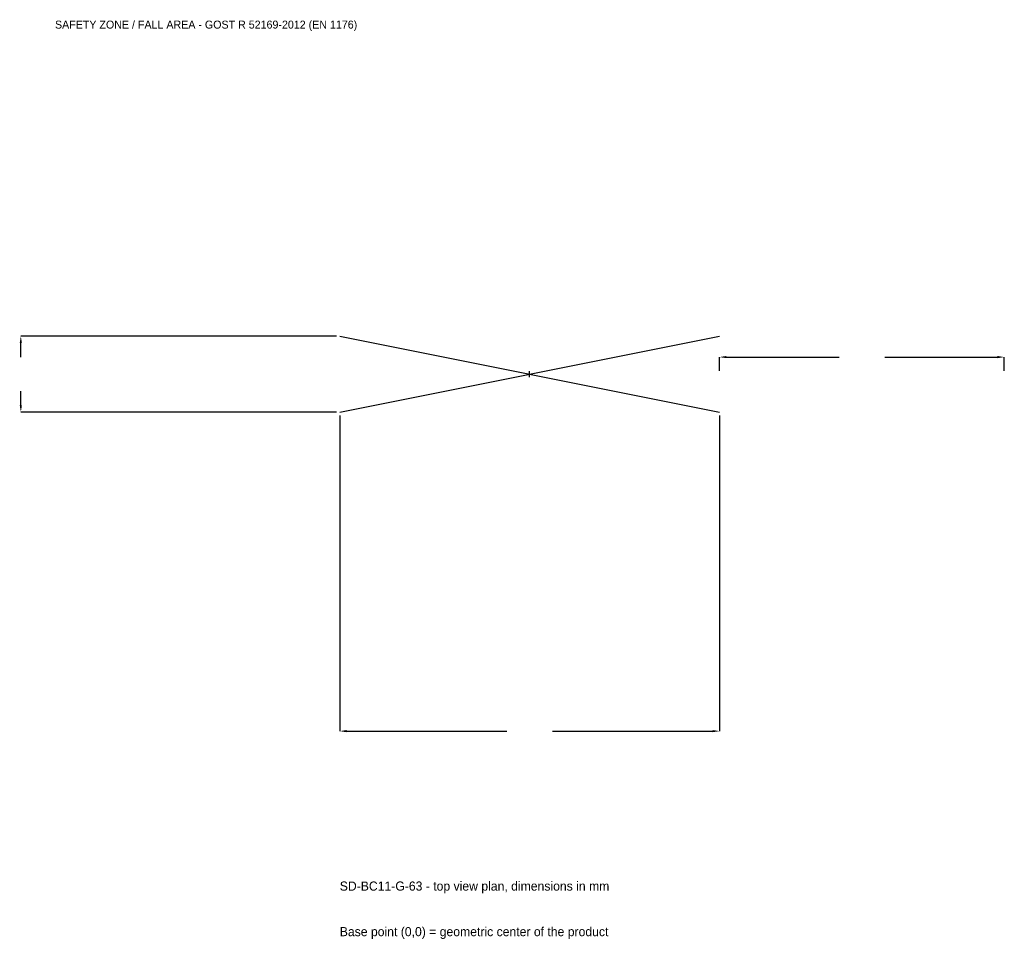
# Model space of a CAD drawing. Extents: x -2686 to 2500, y -2976 to 1867.
import ezdxf

# ---------------------------------------------------------------- set-up
doc = ezdxf.new("R2010")
doc.units = 0
for name, color, linetype in [('GP_MAF_zona_bezopasnosti', 1, 'Continuous'), ('ZSK_DANNYE', 3, 'Continuous'), ('ZSK_KONTUR', 7, 'Continuous'), ('ZSK_RAZMERY', 8, 'Continuous')]:
    doc.layers.add(name, color=color, linetype=linetype)
doc.dimstyles.new('ORION', dxfattribs={"dimtxt": 60, "dimasz": 36, "dimexe": 1.25, "dimexo": 18, "dimtad": 1, "dimcen": 2.5, "dimazin": 3, "dimtfac": 1, "dimtmove": 0, "dimatfit": 3})

# ---------------------------------------------------------------- blocks, each defined once
blk = doc.blocks.new('_CLOSEDFILLED')
at = {"color": 0, "linetype": 'BYBLOCK'}
blk.add_solid([(-1, 0.16), (0, 0), (-1, -0.16)], dxfattribs=at)
blk = doc.blocks.new('*D1')
for p, q in [((-1000, -218), (-1000, -1880)), ((1000, -218), (1000, -1880)), ((-964, -1880), (-120, -1880)), ((120, -1880), (964, -1880))]:
    blk.add_line(p, q)
at = {"layer": 'Defpoints'}
for p in [(-1000, -200), (1000, -200), (-1000, -1880)]:
    blk.add_point(p, dxfattribs=at)
at = {"layer": 'ZSK_RAZMERY', "xscale": 36, "yscale": 36, "rotation": 180}
blk.add_blockref('_CLOSEDFILLED', (-1000, -1880), dxfattribs=at)
at = {"layer": 'ZSK_RAZMERY', "xscale": 36, "yscale": 36}
blk.add_blockref('_CLOSEDFILLED', (1000, -1880), dxfattribs=at)
blk = doc.blocks.new('*D2')
for p, q in [((-1018, 200), (-2680, 200)), ((-2680, 90), (-2680, 164)), ((-2680, -164), (-2680, -90)), ((-1018, -200), (-2680, -200))]:
    blk.add_line(p, q)
at = {"layer": 'Defpoints'}
for p in [(-1000, 200), (-2680, -200), (-1000, -200)]:
    blk.add_point(p, dxfattribs=at)
at = {"layer": 'ZSK_RAZMERY', "xscale": 36, "yscale": 36}
for p, rotation in [((-2680, 200), 90), ((-2680, -200), 270)]:
    blk.add_blockref('_CLOSEDFILLED', p, dxfattribs=dict(at, rotation=rotation))
blk = doc.blocks.new('*D3')
for p, q in [((1000, 18), (1000, 90)), ((1036, 90), (1630, 90)), ((1870, 90), (2464, 90)), ((2500, 18), (2500, 90))]:
    blk.add_line(p, q)
at = {"layer": 'Defpoints'}
for p in [(1000, 90), (1000, 0), (2500, 0)]:
    blk.add_point(p, dxfattribs=at)
at = {"layer": 'ZSK_RAZMERY', "xscale": 36, "yscale": 36, "rotation": 180}
blk.add_blockref('_CLOSEDFILLED', (1000, 90), dxfattribs=at)
at = {"layer": 'ZSK_RAZMERY', "xscale": 36, "yscale": 36}
blk.add_blockref('_CLOSEDFILLED', (2500, 90), dxfattribs=at)
blk = doc.blocks.new('B1')
at = {"layer": 'ZSK_KONTUR'}
for p, q in [((-1000, -200), (1000, 200)), ((-1000, 200), (1000, -200))]:
    blk.add_line(p, q, dxfattribs=at)
at = {"layer": 'ZSK_RAZMERY'}
for p, q in [((-16, 0), (16, 0)), ((0, -16), (0, 16))]:
    blk.add_line(p, q, dxfattribs=at)
at = {"layer": 'GP_MAF_zona_bezopasnosti', "color": 1}
blk.add_text('SAFETY ZONE / FALL AREA - GOST R 52169-2012 (EN 1176)', height=42, dxfattribs=at).set_placement((-2500, 1820))
at = {"layer": 'ZSK_RAZMERY'}
dim = blk.add_linear_dim(base=(-2680, -200), p1=(-1000, -200), p2=(-1000, 200), angle=90, dimstyle='ORION', dxfattribs=at)
dim.commit()
dim.dimension.update_dxf_attribs({"geometry": '*D2', "text_midpoint": (-2680, 0)})
for base, p1, p2, picture, middle in [((1000, 90), (1000, 0), (2500, 0), '*D3', (1750, 90)), ((-1000, -1880), (-1000, -200), (1000, -200), '*D1', (0, -1880))]:
    dim = blk.add_linear_dim(base=base, p1=p1, p2=p2, dimstyle='ORION', dxfattribs=at)
    dim.commit()
    dim.dimension.update_dxf_attribs({"geometry": picture, "text_midpoint": middle})

msp = doc.modelspace()

# ---------------------------------------------------------------- block references
msp.add_blockref('B1', (0, 0))

# ---------------------------------------------------------------- texts
at = {"layer": 'ZSK_DANNYE', "color": 3}
msp.add_text('SD-BC11-G-63 - top view plan, dimensions in mm', height=48, dxfattribs=at).set_placement((-1000, -2720))
at = {"layer": 'ZSK_DANNYE', "color": 7}
msp.add_text('Base point (0,0) = geometric center of the product', height=48, dxfattribs=at).set_placement((-1000, -2960))

doc.saveas('drawing.dxf')
